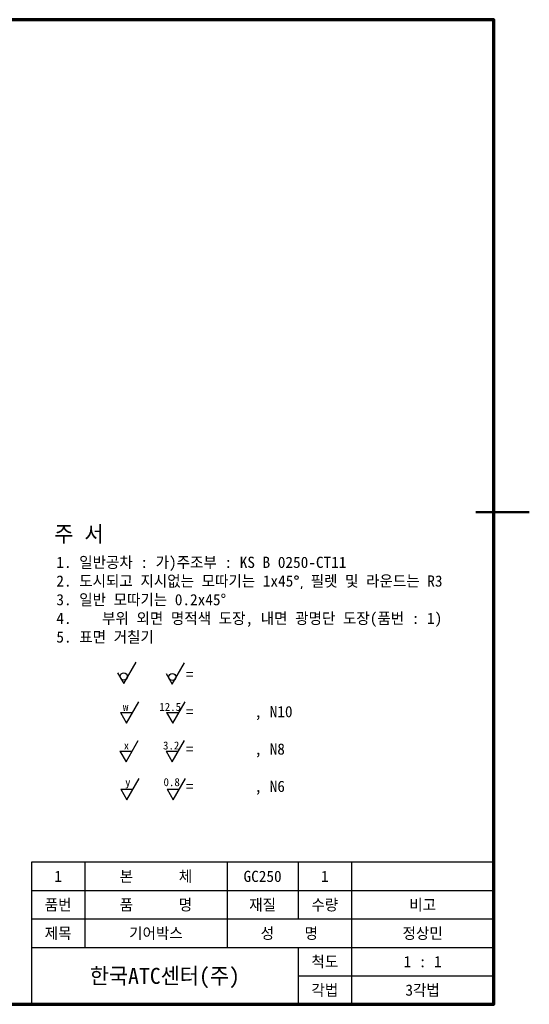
# Model space of a CAD drawing. Header units: millimetres. Extents: x 0 to 420, y 0 to 297.
# Tile 3 of 3: x 277 to 420, y 10 to 287. Entities that reach past the tile are written whole.
import ezdxf
from ezdxf.enums import TextEntityAlignment as Align

# ---------------------------------------------------------------- set-up
doc = ezdxf.new("R2010")
doc.units = ezdxf.units.MM
doc.header["$LTSCALE"] = 0.2
for name, color, linetype, lineweight in [('문자', 2, 'Continuous', 35), ('외형선(ISO)', 3, 'Continuous', 50), ('윤곽선', 4, 'Continuous', 70), ('좁은 외형선(ISO)', 1, 'Continuous', 25), ('치수선', 1, 'Continuous', 25)]:
    doc.layers.add(name, color=color, linetype=linetype, lineweight=lineweight)

msp = doc.modelspace()

# ---------------------------------------------------------------- linework, layer by layer
at = {"layer": '외형선(ISO)'}
msp.add_line((420, 148.5), (405, 148.5), dxfattribs=at)
at = {"layer": '윤곽선'}
msp.add_lwpolyline([(10, 10), (410, 10), (410, 287), (10, 287)], close=True, dxfattribs=at)
at = {"layer": '좁은 외형선(ISO)'}
for p, q in [((410, 50), (280, 50)), ((280, 50), (280, 10)), ((295, 50), (295, 26)), ((335, 50), (335, 26)), ((355, 50), (355, 34)), ((370, 50), (370, 10)), ((280, 42), (410, 42)), ((280, 34), (410, 34)), ((280, 26), (410, 26)), ((355, 26), (355, 10)), ((355, 18), (410, 18))]:
    msp.add_line(p, q, dxfattribs=at)
at = {"layer": '치수선'}
for p, q in [((305.945, 100.225), (309.409, 106.225)), ((319.604, 100.086), (323.068, 106.086)), ((304.212, 103.225), (305.945, 100.225)), ((317.872, 103.086), (319.604, 100.086)), ((306.745, 89.083), (310.209, 95.083)), ((319.745, 89.083), (323.209, 95.083)), ((305.013, 92.083), (308.477, 92.083)), ((305.013, 92.083), (306.745, 89.083)), ((318.013, 92.083), (321.477, 92.083)), ((318.013, 92.083), (319.745, 89.083)), ((306.585, 78.22), (310.049, 84.22)), ((319.584, 78.22), (323.048, 84.22)), ((304.853, 81.22), (308.317, 81.22)), ((304.853, 81.22), (306.585, 78.22)), ((317.852, 81.22), (321.316, 81.22)), ((317.852, 81.22), (319.584, 78.22)), ((306.853, 67.538), (310.318, 73.538)), ((319.853, 67.538), (323.317, 73.538)), ((305.121, 70.538), (308.586, 70.538)), ((305.121, 70.538), (306.853, 67.538)), ((318.121, 70.538), (321.585, 70.538)), ((318.121, 70.538), (319.853, 67.538))]:
    msp.add_line(p, q, dxfattribs=at)
for centre in [(305.945, 102.225), (319.604, 102.086)]:
    msp.add_circle(centre, 1, dxfattribs=at)

# ---------------------------------------------------------------- texts
at = {"layer": '문자'}
for s, p in [('1', (287.5, 46)), ('본      체', (315, 46)), ('GC250', (345, 46)), ('1', (362.5, 46)), ('품번', (287.5, 38)), ('품      명', (315, 38)), ('재질', (345, 38)), ('수량', (362.5, 38)), ('비고', (390, 38)), ('제목', (287.5, 30)), ('기어박스', (315, 30)), ('성    명', (352.5, 30)), ('정상민', (390, 30)), ('척도', (362.5, 22)), ('1 : 1', (390, 22)), ('각법', (362.5, 14)), ('3각법', (390, 14))]:
    msp.add_text(s, height=3.15, dxfattribs=at).set_placement(p, align=Align.MIDDLE_CENTER)
at = {"layer": '문자', "insert": (286.995, 135.917), "char_height": 3.15, "attachment_point": 1}
msp.add_mtext_dynamic_manual_height_columns('1. 일반공차 : 가)주조부 : KS B 0250-CT11\\P2. 도시되고 지시없는 모따기는 1x45{\\fISOCPEUR|b0|i0|c0|p34;%%D, }필렛 및 라운드는 R3\\P3. 일반 모따기는 0.2x45%%D\\P4.    부위 외면 명적색 도장, 내면 광명단 도장(품번 : 1)\\P5. 표면 거칠기 \\P\\P                 =\\P\\P                 =        , N10\\P\\P                 =        , N8\\P\\P                 =        , N6', width=116.63415, gutter_width=22.5, heights=[0], dxfattribs=at)
at = {"layer": '외형선(ISO)'}
for s, p in [('주 서', (293.342, 142.321)), ('한국ATC센터(주)', (317.5, 18))]:
    msp.add_text(s, height=4.5, dxfattribs=at).set_placement(p, align=Align.MIDDLE_CENTER)
at = {"layer": '치수선', "char_height": 2.25, "attachment_point": 1}
for s, insert in [('w', (305.712, 94.798)), ('12.5', (315.938, 94.798)), ('x', (305.94, 83.935)), ('3.2', (316.99, 83.935)), ('y', (306.327, 73.626)), ('0.8', (317.13, 73.626))]:
    msp.add_mtext_dynamic_manual_height_columns(s, width=5.48531, gutter_width=22.5, heights=[0], dxfattribs=dict(at, insert=insert))

doc.saveas('drawing.dxf')
